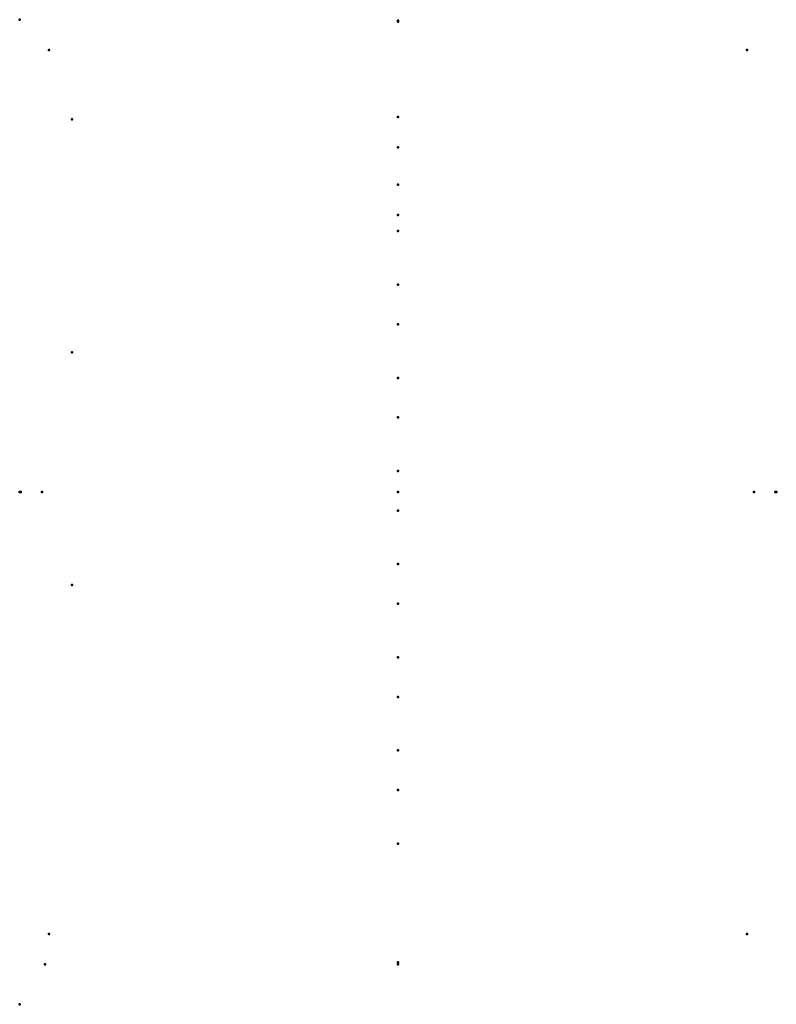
# Model space of a CAD drawing. Header units: millimetres. Extents: x -406 to 406, y -550 to 507.
import ezdxf

# ---------------------------------------------------------------- set-up
doc = ezdxf.new("R2010")
doc.units = ezdxf.units.MM
doc.layers.add('ConnectionPoints', color=7, linetype='Continuous', lineweight=50)

msp = doc.modelspace()

# ---------------------------------------------------------------- linework, layer by layer
at = {"layer": 'ConnectionPoints', "extrusion": (-7.4988e-33, -1, -1.22465e-16)}
msp.add_point((-406, 507), dxfattribs=at)
at = {"layer": 'ConnectionPoints', "extrusion": (0, 1, 0)}
for p in [(0, 506, 994.8), (0, 506, 994.8), (-350, 400, 1986.5), (-350, 150, 1986.5), (-350, -100, 1986.5), (-378.8, -507, 936.6), (0, -505, 1003.8), (0, -507, 1003.8)]:
    msp.add_point(p, dxfattribs=at)
at = {"layer": 'ConnectionPoints', "extrusion": (0, -1, 0)}
for p in [(0, 506, 994.8), (0, 505, 985.8), (0, -507, 1003.8)]:
    msp.add_point(p, dxfattribs=at)
at = {"layer": 'ConnectionPoints'}
for p in [(-374.5, 474.5, 2007.5), (374.5, 474.5, 2007.5), (0, 402.5, 26), (0, 370, 26), (0, 330, 26), (0, 297.5, 26), (0, 280, 26), (0, 222.5, 26), (0, 180, 26), (0, 122.5, 26), (0, 80, 26), (0, 22.5, 26), (0, 0), (0, 0), (0, 0, 21.7), (0, 0, 2007.5), (0, 0, 2008.5), (0, -20, 26), (0, -77.5, 26), (0, -120, 26), (0, -177.5, 26), (0, -220, 26), (0, -277.5, 26), (0, -320, 26), (0, -377.5, 26), (-374.5, -474.5, 2007.5), (374.5, -474.5, 2007.5), (-406, -550)]:
    msp.add_point(p, dxfattribs=at)
at = {"layer": 'ConnectionPoints', "extrusion": (0, 1.22465e-16, -1)}
for p in [(-374.5, 474.5, 2007.5), (374.5, 474.5, 2007.5), (0, 370, 26), (0, 0, 2007.5), (-374.5, -474.5, 2007.5), (374.5, -474.5, 2007.5)]:
    msp.add_point(p, dxfattribs=at)
at = {"layer": 'ConnectionPoints', "extrusion": (0, 0, -1)}
for p in [(0, 402.5, 25), (0, 297.5, 25), (0, 222.5, 25), (0, 122.5, 25), (0, 22.5, 25), (0, 0), (0, 0, 2007.5), (0, -77.5, 25), (0, -177.5, 25), (0, -277.5, 25), (0, -377.5, 25)]:
    msp.add_point(p, dxfattribs=at)
at = {"layer": 'ConnectionPoints', "extrusion": (0, -1.22465e-16, -1)}
for p in [(0, 330, 26), (0, 280, 26), (0, 180, 26), (0, 80, 26), (0, -20, 26), (0, -120, 26), (0, -220, 26), (0, -320, 26)]:
    msp.add_point(p, dxfattribs=at)
at = {"layer": 'ConnectionPoints', "extrusion": (-1, 1.22465e-16, 0)}
for p in [(-406, 0, 994.8), (382, 0, 1003.8)]:
    msp.add_point(p, dxfattribs=at)
at = {"layer": 'ConnectionPoints', "extrusion": (1, 0, 0)}
for p in [(-382, 0, 1003.8), (406, 0, 994.8), (406, 0, 994.8), (-406, 0, 994.8), (-405, 0, 1003.8)]:
    msp.add_point(p, dxfattribs=at)
at = {"layer": 'ConnectionPoints', "extrusion": (-1, 0, 0)}
for p in [(405, 0, 1003.8), (406, 0, 994.8), (-406, 0, 994.8)]:
    msp.add_point(p, dxfattribs=at)
at = {"layer": 'ConnectionPoints', "extrusion": (0, -1, -1.22465e-16)}
for p in [(-378.8, -507, 936.6), (0, -507, 1003.8)]:
    msp.add_point(p, dxfattribs=at)

doc.saveas('drawing.dxf')
